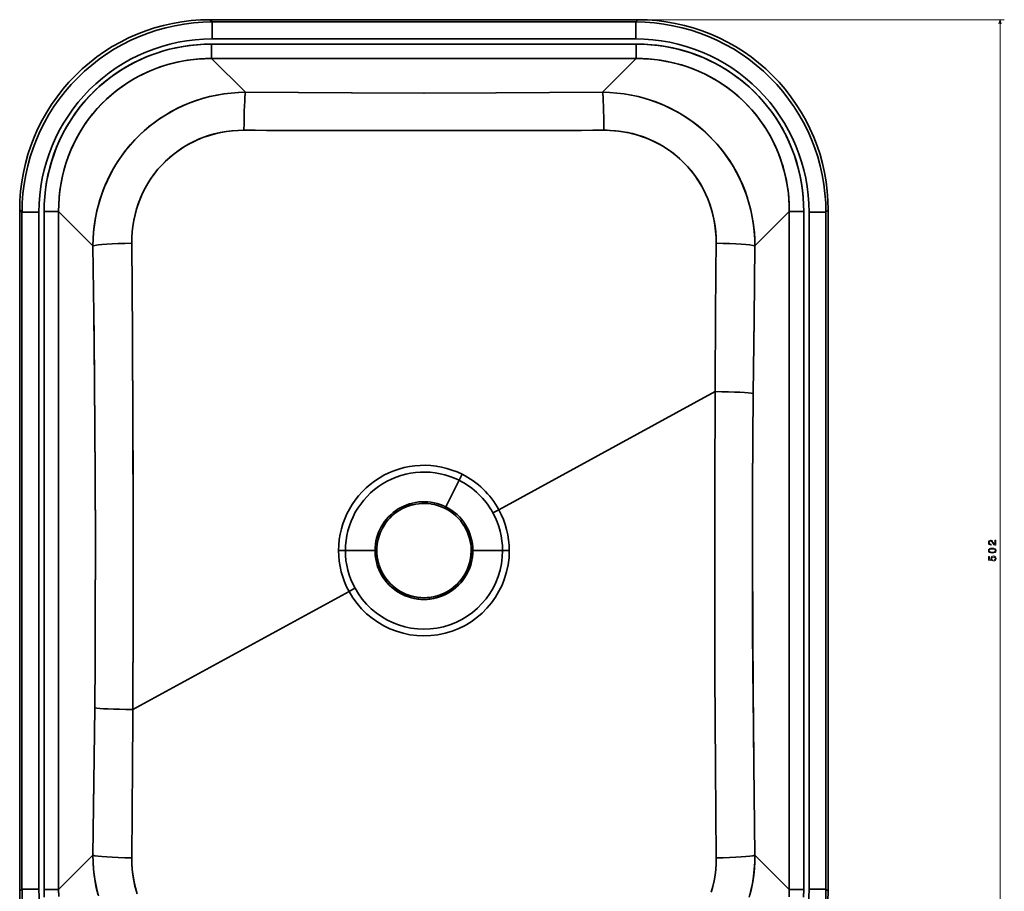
# Model space of a CAD drawing. Extents: x 403 to 1830, y 49 to 1380.
# Tile 2 of 4: x 403 to 869, y 259 to 672. Entities that reach past the tile are written whole.
import ezdxf

# ---------------------------------------------------------------- set-up
doc = ezdxf.new("R2010")
doc.units = 0

msp = doc.modelspace()

# ---------------------------------------------------------------- linework, layer by layer
at = {"color": 7, "lineweight": 35}
for p, q in [((493.26, 671.72), (695.74, 671.72)), ((695.74, 671.72), (493.26, 671.72)), ((694.65, 670.64), (494.35, 670.64)), ((494.35, 670.64), (694.65, 670.64)), ((694.65, 662.64), (494.35, 662.64)), ((494.35, 662.64), (694.65, 662.64)), ((694.94, 660.17), (494.06, 660.17)), ((494.06, 660.17), (694.94, 660.17)), ((694.94, 653.32), (494.06, 653.32)), ((494.06, 653.32), (510.03, 637.35)), ((510.03, 637.35), (494.06, 653.32)), ((494.06, 653.32), (694.94, 653.32)), ((694.94, 653.32), (678.97, 637.35)), ((678.97, 637.35), (694.94, 653.32)), ((403.28, 259.26), (403.28, 581.74)), ((403.28, 581.74), (403.28, 259.26)), ((404.36, 580.65), (404.36, 260.35)), ((404.36, 260.35), (404.36, 580.65)), ((412.36, 580.65), (412.36, 260.35)), ((412.36, 260.35), (412.36, 580.65)), ((414.83, 580.94), (414.83, 260.06)), ((414.83, 260.06), (414.83, 580.94)), ((421.68, 580.94), (421.68, 260.06)), ((421.68, 580.94), (437.94, 564.68)), ((421.68, 260.06), (421.68, 580.94)), ((437.94, 564.68), (421.68, 580.94)), ((751.06, 564.68), (767.32, 580.94)), ((767.32, 580.94), (751.06, 564.68)), ((767.32, 260.06), (767.32, 580.94)), ((767.32, 580.94), (767.32, 260.06)), ((774.17, 260.06), (774.17, 580.94)), ((774.17, 580.94), (774.17, 260.06)), ((776.64, 260.35), (776.64, 580.65)), ((776.64, 580.65), (776.64, 260.35)), ((784.64, 260.35), (784.64, 580.65)), ((784.64, 580.65), (784.64, 260.35)), ((785.72, 581.74), (785.72, 259.26)), ((785.72, 259.26), (785.72, 581.74)), ((629.93, 439.85), (732.21, 495.73)), ((732.21, 495.73), (629.93, 439.85)), ((456.79, 345.27), (559.07, 401.15)), ((559.07, 401.15), (456.79, 345.27)), ((421.68, 260.06), (437.94, 276.32)), ((437.94, 276.32), (421.68, 260.06)), ((767.32, 260.06), (751.06, 276.32)), ((751.06, 276.32), (767.32, 260.06))]:
    msp.add_line(p, q, dxfattribs=at)
at = {"color": 7, "lineweight": 35, "ltscale": 0.038348}
for p, q in [((494.35, 670.64), (493.26, 671.72)), ((493.26, 671.72), (494.35, 670.64)), ((404.36, 260.35), (403.28, 259.26)), ((403.28, 259.26), (404.36, 260.35)), ((785.72, 259.26), (784.64, 260.35)), ((784.64, 260.35), (785.72, 259.26))]:
    msp.add_line(p, q, dxfattribs=at)
at = {"color": 7, "lineweight": 35, "ltscale": 0.038349}
for p, q in [((694.65, 670.64), (695.74, 671.72)), ((695.74, 671.72), (694.65, 670.64)), ((404.36, 580.65), (403.28, 581.74)), ((403.28, 581.74), (404.36, 580.65)), ((784.64, 580.65), (785.72, 581.74)), ((785.72, 581.74), (784.64, 580.65))]:
    msp.add_line(p, q, dxfattribs=at)
at = {"color": 7, "lineweight": 13}
for p, q in [((697.74, 671.72), (869.01, 671.72)), ((867.01, 169.28), (867.01, 671.72))]:
    msp.add_line(p, q, dxfattribs=at)
at = {"color": 7, "lineweight": 35, "ltscale": 0.199969}
for p, q in [((494.35, 662.64), (494.35, 670.64)), ((494.35, 670.64), (494.35, 662.64)), ((694.65, 662.64), (694.65, 670.64)), ((694.65, 670.64), (694.65, 662.64)), ((412.36, 580.65), (404.36, 580.65)), ((404.36, 580.65), (412.36, 580.65)), ((776.64, 580.65), (784.64, 580.65)), ((784.64, 580.65), (776.64, 580.65)), ((412.36, 260.35), (404.36, 260.35)), ((404.36, 260.35), (412.36, 260.35)), ((784.64, 260.35), (776.64, 260.35)), ((776.64, 260.35), (784.64, 260.35))]:
    msp.add_line(p, q, dxfattribs=at)
at = {"color": 7, "lineweight": 35, "ltscale": 0.171175}
for p, q in [((494.06, 660.17), (494.06, 653.32)), ((494.06, 653.32), (494.06, 660.17)), ((694.94, 660.17), (694.94, 653.32)), ((694.94, 653.32), (694.94, 660.17)), ((414.83, 580.94), (421.68, 580.94)), ((421.68, 580.94), (414.83, 580.94)), ((767.32, 580.94), (774.17, 580.94)), ((774.17, 580.94), (767.32, 580.94)), ((414.83, 260.06), (421.68, 260.06)), ((421.68, 260.06), (414.83, 260.06)), ((774.17, 260.06), (767.32, 260.06)), ((767.32, 260.06), (774.17, 260.06))]:
    msp.add_line(p, q, dxfattribs=at)
at = {"color": 7, "lineweight": 35, "ltscale": 0.079983}
msp.add_line((612.55, 456.61), (611.12, 453.75), dxfattribs=at)
at = {"color": 7, "lineweight": 35, "ltscale": 0.079982}
for p, q in [((611.12, 453.75), (612.55, 456.61)), ((629.93, 439.85), (627.12, 438.32)), ((627.12, 438.32), (629.93, 439.85)), ((554.13, 420.5), (557.33, 420.5)), ((557.33, 420.5), (554.13, 420.5)), ((634.87, 420.5), (631.67, 420.5)), ((631.67, 420.5), (634.87, 420.5)), ((561.88, 402.68), (559.07, 401.15)), ((559.07, 401.15), (561.88, 402.68))]:
    msp.add_line(p, q, dxfattribs=at)
at = {"color": 7, "lineweight": 35, "ltscale": 0.350641}
for p, q in [((611.12, 453.75), (604.85, 441.2)), ((604.85, 441.2), (611.12, 453.75)), ((571.36, 420.5), (557.33, 420.5)), ((557.33, 420.5), (571.36, 420.5)), ((631.67, 420.5), (617.64, 420.5)), ((617.64, 420.5), (631.67, 420.5))]:
    msp.add_line(p, q, dxfattribs=at)
at = {"color": 7, "lineweight": 35, "ltscale": 0.02821}
msp.add_line((611.33, 454.15), (610.82, 453.15), dxfattribs=at)
at = {"color": 7, "lineweight": 35, "ltscale": 0.016789}
msp.add_line((610.82, 453.15), (611.12, 453.75), dxfattribs=at)
at = {"color": 7, "lineweight": 35, "ltscale": 0.020475}
msp.add_line((604.85, 441.2), (604.48, 440.47), dxfattribs=at)
at = {"color": 7, "lineweight": 35, "ltscale": 0.020474}
for p, q in [((604.48, 440.47), (604.85, 441.2)), ((572.17, 420.5), (571.36, 420.5)), ((571.36, 420.5), (572.17, 420.5)), ((617.64, 420.5), (616.83, 420.5)), ((616.83, 420.5), (617.64, 420.5))]:
    msp.add_line(p, q, dxfattribs=at)
at = {"color": 7, "lineweight": 35, "ltscale": 0.032037}
msp.add_line((554.13, 420.5), (555.41, 420.5), dxfattribs=at)
at = {"color": 7, "lineweight": 35, "ltscale": 0.016788}
msp.add_line((557.33, 420.5), (558, 420.5), dxfattribs=at)
at = {"color": 7, "lineweight": 35, "ltscale": 0.016791}
msp.add_line((558, 420.5), (557.33, 420.5), dxfattribs=at)
at = {"color": 7, "lineweight": 35, "ltscale": 0.002047}
msp.add_line((616.82, 420.58), (616.83, 420.5), dxfattribs=at)
at = {"color": 7, "lineweight": 13}
msp.add_lwpolyline([(867.52, 669.79), (867.01, 671.72), (866.49, 669.79)], dxfattribs=at)
at = {"color": 7, "lineweight": 35}
for points in [[(494.06, 660.17), (490.46, 660.09), (486.87, 659.85), (483.29, 659.46), (481.51, 659.2), (479.74, 658.91), (476.91, 658.35), (474.1, 657.7), (471.32, 656.94), (468.57, 656.08), (465.85, 655.13), (462.8, 653.92), (459.8, 652.58), (456.86, 651.12), (453.98, 649.54), (451.17, 647.84), (448.43, 646.02), (445.77, 644.09), (443.2, 642.05), (440.71, 639.9), (438.32, 637.65), (436.02, 635.3), (433.68, 632.67), (431.46, 629.95), (429.36, 627.12), (427.4, 624.21), (425.57, 621.21), (423.87, 618.13), (422.31, 614.98), (420.9, 611.76), (419.63, 608.48), (418.51, 605.15), (417.53, 601.78), (416.71, 598.36), (416.03, 594.92), (415.51, 591.44), (415.13, 587.95), (414.91, 584.45), (414.83, 580.94)], [(414.83, 580.94), (414.9, 584.4), (415.12, 587.86), (415.49, 591.31), (416, 594.74), (416.66, 598.15), (417.46, 601.52), (418.42, 604.86), (419.51, 608.15), (420.75, 611.39), (422.13, 614.57), (423.64, 617.69), (425.17, 620.51), (426.8, 623.27), (428.55, 625.95), (430.41, 628.56), (432.37, 631.1), (434.44, 633.55), (436.6, 635.91), (438.86, 638.18), (441.22, 640.35), (443.82, 642.56), (446.53, 644.66), (449.32, 646.63), (452.19, 648.48), (455.14, 650.2), (458.17, 651.79), (461.26, 653.25), (464.41, 654.57), (467.62, 655.76), (470.87, 656.81), (474.17, 657.71), (477.43, 658.46), (480.72, 659.08), (484.04, 659.56), (487.37, 659.9), (490.71, 660.1), (494.06, 660.17)], [(774.17, 580.94), (774.1, 584.31), (773.89, 587.67), (773.55, 591.02), (773.06, 594.35), (772.44, 597.66), (771.68, 600.95), (770.79, 604.2), (769.75, 607.4), (768.58, 610.57), (767.32, 613.58), (765.93, 616.55), (764.42, 619.45), (762.8, 622.29), (761.05, 625.06), (759.19, 627.75), (757.21, 630.36), (755.13, 632.89), (752.95, 635.33), (750.66, 637.67), (748.27, 639.91), (745.82, 642.04), (743.28, 644.05), (740.66, 645.96), (737.96, 647.76), (735.19, 649.45), (732.35, 651.02), (729.45, 652.47), (726.49, 653.8), (723.48, 655), (720.73, 655.98), (717.95, 656.86), (715.14, 657.64), (712.3, 658.31), (709.44, 658.88), (707.04, 659.27), (704.63, 659.6), (702.22, 659.85), (700.4, 659.99), (698.58, 660.09), (696.76, 660.15), (694.94, 660.17)], [(694.94, 660.17), (698.4, 660.1), (701.86, 659.88), (705.31, 659.51), (708.74, 659), (712.15, 658.34), (715.52, 657.54), (718.86, 656.59), (722.15, 655.49), (725.39, 654.25), (728.57, 652.87), (731.69, 651.36), (734.51, 649.84), (737.27, 648.2), (739.95, 646.45), (742.56, 644.59), (745.1, 642.63), (747.55, 640.56), (749.91, 638.4), (752.18, 636.14), (754.35, 633.78), (756.56, 631.18), (758.66, 628.47), (760.63, 625.68), (762.48, 622.81), (764.2, 619.86), (765.79, 616.83), (767.25, 613.74), (768.57, 610.59), (769.76, 607.38), (770.81, 604.13), (771.71, 600.83), (772.46, 597.57), (773.08, 594.28), (773.56, 590.96), (773.9, 587.63), (774.1, 584.29), (774.17, 580.94)], [(494.06, 653.32), (490.75, 653.26), (487.44, 653.06), (484.15, 652.71), (480.87, 652.21), (477.62, 651.56), (474.41, 650.77), (471.23, 649.84), (468.1, 648.76), (465.02, 647.54), (462, 646.17), (459.05, 644.67), (456.4, 643.17), (453.81, 641.56), (451.29, 639.83), (448.85, 638), (446.5, 636.06), (444.23, 634.03), (442.05, 631.89), (439.96, 629.67), (437.97, 627.35), (436.17, 625.07), (434.47, 622.72), (432.87, 620.3), (431.36, 617.81), (429.96, 615.26), (428.67, 612.66), (427.48, 610.01), (426.83, 608.44), (426.23, 606.86), (425.13, 603.65), (424.18, 600.4), (423.38, 597.1), (422.73, 593.77), (422.26, 590.59), (421.93, 587.38), (421.73, 584.16), (421.68, 580.94)], [(421.68, 580.94), (421.74, 584.31), (421.95, 587.67), (422.32, 591.02), (422.83, 594.34), (423.5, 597.64), (424.31, 600.91), (425.28, 604.13), (426.39, 607.31), (427.66, 610.43), (429.06, 613.49), (430.56, 616.37), (432.18, 619.18), (433.93, 621.92), (435.8, 624.57), (437.79, 627.13), (439.9, 629.6), (442.12, 631.97), (444.44, 634.23), (446.87, 636.38), (449.4, 638.42), (452.01, 640.34), (454.78, 642.18), (457.63, 643.89), (460.55, 645.46), (463.55, 646.89), (466.61, 648.19), (469.72, 649.34), (472.89, 650.34), (476.09, 651.21), (479.34, 651.92), (482.61, 652.49), (485.46, 652.86), (488.32, 653.13), (491.19, 653.28), (494.06, 653.32)], [(767.32, 580.94), (767.26, 584.25), (767.06, 587.56), (766.71, 590.85), (766.21, 594.13), (765.56, 597.38), (764.77, 600.59), (763.84, 603.77), (762.76, 606.9), (761.54, 609.98), (760.17, 613), (758.67, 615.95), (757.09, 618.73), (755.39, 621.45), (753.56, 624.08), (751.62, 626.62), (749.56, 629.08), (747.4, 631.44), (745.13, 633.69), (742.75, 635.85), (740.28, 637.89), (738.26, 639.43), (736.18, 640.9), (734.05, 642.29), (731.87, 643.6), (729.9, 644.7), (727.89, 645.74), (725.85, 646.71), (724.3, 647.4), (722.73, 648.05), (721.15, 648.67), (719.55, 649.24), (716.32, 650.28), (713.05, 651.17), (709.73, 651.91), (706.39, 652.49), (703.54, 652.86), (700.68, 653.13), (697.81, 653.28), (694.94, 653.32)], [(694.94, 653.32), (698.31, 653.26), (701.67, 653.05), (705.02, 652.68), (708.34, 652.17), (711.64, 651.5), (714.91, 650.69), (718.13, 649.72), (721.31, 648.61), (724.43, 647.34), (727.49, 645.94), (730.37, 644.44), (733.18, 642.82), (735.92, 641.07), (738.57, 639.2), (741.13, 637.21), (743.6, 635.1), (745.97, 632.88), (748.23, 630.56), (750.38, 628.13), (752.42, 625.6), (754.34, 622.99), (756.18, 620.22), (757.89, 617.37), (759.46, 614.45), (760.89, 611.45), (762.19, 608.39), (763.34, 605.28), (764.34, 602.12), (765.21, 598.91), (765.92, 595.66), (766.49, 592.39), (766.86, 589.54), (767.13, 586.68), (767.28, 583.81), (767.32, 580.94)], [(510.03, 637.35), (506.7, 637.26), (503.37, 637.02), (500.05, 636.62), (496.74, 636.08), (493.45, 635.38), (490.19, 634.53), (486.97, 633.53), (483.8, 632.38), (480.68, 631.08), (477.62, 629.63), (474.87, 628.18), (472.19, 626.6), (469.57, 624.92), (467.03, 623.12), (464.58, 621.21), (462.21, 619.2), (459.93, 617.09), (457.75, 614.88), (455.51, 612.4), (453.39, 609.82), (451.39, 607.15), (449.53, 604.39), (447.8, 601.56), (446.2, 598.66), (444.75, 595.7), (443.43, 592.68), (442.26, 589.62), (441.22, 586.52), (440.35, 583.44), (439.61, 580.34), (439.01, 577.22), (438.54, 574.09), (438.21, 570.95), (438.01, 567.81), (437.94, 564.68)], [(437.94, 564.68), (438.02, 568.01), (438.24, 571.34), (438.62, 574.67), (439.14, 577.99), (439.82, 581.29), (440.65, 584.57), (441.64, 587.81), (442.77, 591.01), (443.4, 592.6), (444.07, 594.18), (444.76, 595.73), (445.5, 597.27), (447.06, 600.25), (448.75, 603.16), (450.59, 605.99), (452.56, 608.73), (453.59, 610.07), (454.66, 611.39), (455.76, 612.68), (456.88, 613.95), (458.64, 615.8), (460.45, 617.59), (462.34, 619.31), (464.28, 620.97), (466.82, 622.96), (469.45, 624.84), (472.17, 626.59), (474.96, 628.22), (477.82, 629.73), (480.74, 631.1), (483.72, 632.35), (486.75, 633.45), (489.82, 634.42), (491.47, 634.88), (493.13, 635.3), (494.8, 635.68), (496.48, 636.03), (499.85, 636.59), (503.24, 637), (506.63, 637.26), (510.03, 637.35)], [(678.97, 637.35), (653.94, 637.19), (628.73, 637.08), (594.62, 637.02), (560.51, 637.08), (535.18, 637.19), (510.03, 637.35)], [(510.03, 637.35), (535.06, 637.19), (560.27, 637.08), (594.38, 637.02), (628.49, 637.08), (653.82, 637.19), (678.97, 637.35)], [(751.06, 564.68), (750.98, 568.07), (750.75, 571.47), (750.36, 574.86), (749.81, 578.24), (749.48, 579.94), (749.1, 581.62), (748.69, 583.29), (748.24, 584.95), (747.48, 587.44), (746.64, 589.9), (745.71, 592.34), (744.68, 594.75), (743.38, 597.51), (741.96, 600.22), (740.42, 602.87), (738.77, 605.47), (737, 607.99), (735.12, 610.44), (733.13, 612.81), (731.04, 615.1), (728.85, 617.3), (726.54, 619.42), (724.13, 621.44), (721.64, 623.36), (719.06, 625.16), (716.4, 626.86), (713.68, 628.43), (710.88, 629.88), (708.03, 631.2), (705.13, 632.41), (702.17, 633.48), (699.18, 634.42), (697.53, 634.88), (695.87, 635.3), (694.2, 635.68), (692.52, 636.03), (689.15, 636.59), (685.76, 637), (682.36, 637.26), (678.97, 637.35)], [(678.97, 637.35), (682.37, 637.26), (685.77, 637), (689.16, 636.59), (692.53, 636.02), (694.21, 635.68), (695.89, 635.3), (697.55, 634.88), (699.2, 634.41), (701.66, 633.65), (704.1, 632.8), (706.5, 631.86), (708.87, 630.83), (711.78, 629.43), (714.63, 627.9), (717.4, 626.24), (720.09, 624.46), (722.7, 622.56), (725.22, 620.55), (727.46, 618.6), (729.61, 616.56), (731.67, 614.43), (733.64, 612.23), (735.51, 609.95), (737.28, 607.6), (738.96, 605.18), (740.75, 602.33), (742.4, 599.41), (743.91, 596.42), (745.28, 593.37), (746.51, 590.27), (747.58, 587.13), (748.52, 583.95), (749.3, 580.74), (749.94, 577.5), (750.44, 574.26), (750.78, 571.06), (750.99, 567.87), (751.06, 564.68)], [(509.34, 619.39), (506.6, 619.34), (503.86, 619.15), (501.12, 618.82), (498.4, 618.35), (495.7, 617.74), (493.03, 616.99), (490.41, 616.1), (487.9, 615.11), (485.45, 613.99), (483.06, 612.74), (480.74, 611.37), (478.49, 609.88), (476.33, 608.28), (474.25, 606.57), (472.29, 604.78), (470.44, 602.9), (468.68, 600.92), (467.04, 598.87), (465.5, 596.73), (464.08, 594.53), (462.77, 592.27), (461.59, 589.95), (460.44, 587.4), (459.44, 584.8), (458.58, 582.16), (457.85, 579.49), (457.27, 576.8), (456.82, 574.09), (456.52, 571.37), (456.34, 568.66), (456.3, 565.94)], [(456.3, 565.94), (456.34, 568.64), (456.51, 571.35), (456.82, 574.04), (457.26, 576.73), (457.83, 579.39), (458.54, 582.03), (459.38, 584.63), (460.36, 587.19), (461.42, 589.61), (462.61, 591.97), (463.92, 594.27), (465.35, 596.51), (466.89, 598.67), (468.54, 600.75), (470.3, 602.75), (472.17, 604.66), (474.11, 606.45), (476.14, 608.13), (478.25, 609.72), (480.45, 611.19), (482.72, 612.55), (485.06, 613.79), (487.45, 614.91), (489.9, 615.91), (492.59, 616.85), (495.32, 617.64), (498.09, 618.28), (500.88, 618.78), (503.69, 619.13), (506.52, 619.33), (509.34, 619.39)], [(509.34, 619.39), (559.92, 619.23), (611.52, 619.21), (645.84, 619.27), (679.66, 619.39)], [(732.7, 565.94), (732.65, 568.78), (732.46, 571.63), (732.12, 574.47), (731.63, 577.3), (730.99, 580.11), (730.2, 582.9), (729.74, 584.28), (729.25, 585.65), (728.44, 587.68), (727.54, 589.68), (726.56, 591.65), (725.49, 593.58), (724.09, 595.85), (722.57, 598.05), (720.93, 600.17), (719.19, 602.22), (717.33, 604.17), (715.37, 606.02), (713.31, 607.77), (711.3, 609.32), (709.2, 610.77), (707.04, 612.11), (704.81, 613.35), (702.53, 614.47), (700.19, 615.48), (697.93, 616.34), (695.64, 617.09), (693.31, 617.73), (690.97, 618.27), (688.6, 618.7), (686.62, 618.98), (684.63, 619.19), (682.64, 619.33), (681.15, 619.38), (679.66, 619.39)], [(679.66, 619.39), (682.36, 619.34), (685.06, 619.15), (687.75, 618.83), (690.42, 618.38), (693.07, 617.79), (695.69, 617.07), (698.27, 616.22), (700.81, 615.23), (703.35, 614.08), (705.84, 612.8), (708.25, 611.38), (710.58, 609.84), (712.82, 608.17), (714.96, 606.39), (717.01, 604.49), (718.94, 602.48), (720.68, 600.48), (722.32, 598.39), (723.84, 596.23), (725.25, 593.99), (726.54, 591.68), (727.71, 589.32), (728.76, 586.91), (729.68, 584.45), (730.51, 581.87), (731.2, 579.26), (731.76, 576.62), (732.19, 573.96), (732.49, 571.29), (732.66, 568.62), (732.7, 565.94)], [(437.94, 564.68), (438.35, 532.58), (438.7, 500.21), (438.89, 478.28), (439.02, 456.32), (439.11, 423.3), (439.05, 390.28), (438.93, 368.18), (438.75, 346.1)], [(438.75, 346.1), (438.93, 368.03), (439.05, 390.03), (439.11, 423.05), (439.03, 456.07), (438.89, 478.09), (438.7, 500.04), (438.48, 521.81), (437.94, 564.68)], [(456.3, 565.94), (456.64, 522.99), (456.85, 479.03), (456.9, 456.81), (456.93, 423.38), (456.91, 389.95), (456.79, 345.27)], [(456.79, 345.27), (456.91, 389.63), (456.93, 434.2), (456.85, 478.75), (456.64, 522.91), (456.3, 565.94)], [(750.25, 494.9), (750.62, 529.94), (751.06, 564.68)], [(751.06, 564.68), (750.62, 530.12), (750.25, 494.9)], [(732.7, 275.06), (732.36, 318.01), (732.15, 361.97), (732.07, 406.47), (732.09, 451.05), (732.21, 495.73)], [(732.21, 495.73), (732.09, 451.37), (732.07, 406.79), (732.15, 362.25), (732.36, 318.08), (732.7, 275.06)], [(751.06, 276.32), (750.52, 319.06), (750.2, 351.8), (749.98, 384.67), (749.89, 417.69), (749.95, 450.71), (750.07, 472.73), (750.25, 494.9)], [(750.25, 494.9), (750.07, 472.95), (749.95, 450.97), (749.89, 428.95), (749.9, 406.94), (749.97, 384.93), (750.11, 362.91), (750.3, 340.96), (750.52, 319.19), (751.06, 276.32)], [(438.75, 346.1), (438.38, 311.06), (437.94, 276.32)], [(437.94, 276.32), (438.38, 310.88), (438.75, 346.1)], [(437.94, 276.32), (438.02, 272.93), (438.25, 269.53), (438.64, 266.14), (439.19, 262.75), (439.52, 261.06), (439.9, 259.38), (440.31, 257.71)], [(440.48, 257.05), (439.7, 260.26), (439.06, 263.5), (438.56, 266.74), (438.22, 269.94), (438.01, 273.13), (437.94, 276.32)], [(456.3, 275.06), (456.35, 272.22), (456.54, 269.37), (456.88, 266.53), (457.37, 263.7), (458.01, 260.89), (458.8, 258.1)], [(458.49, 259.13), (457.8, 261.74), (457.24, 264.38), (456.81, 267.04), (456.51, 269.71), (456.34, 272.38), (456.3, 275.06)], [(730.42, 258.84), (731.15, 261.51), (731.73, 264.2), (732.18, 266.91), (732.48, 269.63), (732.66, 272.34), (732.7, 275.06)], [(732.7, 275.06), (732.66, 272.36), (732.49, 269.65), (732.18, 266.96), (731.74, 264.27), (731.17, 261.61), (730.46, 258.97)], [(751.06, 276.32), (750.98, 272.99), (750.76, 269.66), (750.38, 266.33), (749.86, 263.01), (749.18, 259.71), (748.35, 256.43)], [(748.65, 257.56), (749.39, 260.66), (749.99, 263.78), (750.46, 266.91), (750.79, 270.05), (750.99, 273.19), (751.06, 276.32)], [(414.83, 260.06), (414.91, 256.46)], [(414.9, 256.71), (414.83, 260.06)], [(421.68, 260.06), (421.74, 256.75)], [(421.72, 257.19), (421.68, 260.06)], [(767.32, 260.06), (767.26, 256.69)], [(767.27, 256.84), (767.32, 260.06)], [(774.09, 256.55), (774.17, 260.06)], [(774.17, 260.06), (774.1, 256.6)]]:
    msp.add_lwpolyline(points, dxfattribs=at)
at = {"color": 7, "lineweight": 13}
for points in [[(865.01, 423.01), (865.01, 425.41), (864.57, 425.41), (864.57, 423.51), (864.33, 423.62), (864.14, 423.8), (863.78, 424.36), (863.63, 424.65), (863.41, 424.99), (863.16, 425.22), (862.86, 425.36), (862.52, 425.41), (862.1, 425.33), (861.77, 425.09), (861.56, 424.73), (861.48, 424.26), (861.57, 423.77), (861.8, 423.4), (862.18, 423.17), (862.68, 423.09), (862.75, 423.09), (862.75, 423.55), (862.71, 423.55), (862.37, 423.59), (862.12, 423.73), (861.95, 423.94), (861.9, 424.23), (861.95, 424.52), (862.08, 424.74), (862.27, 424.88), (862.52, 424.93), (862.75, 424.9), (862.95, 424.8), (863.12, 424.64), (863.27, 424.42), (863.43, 424.12), (863.74, 423.63), (864.08, 423.28), (864.48, 423.07), (864.99, 423.01)], [(863.3, 419.28), (864.09, 419.36), (864.65, 419.6), (865, 419.98), (865.11, 420.5), (865, 421.02), (864.65, 421.4), (864.09, 421.63), (863.3, 421.71), (862.51, 421.63), (862.2, 421.53), (861.94, 421.4), (861.6, 421.02), (861.48, 420.5), (861.6, 419.98), (861.94, 419.6), (862.51, 419.36)], [(863.3, 419.77), (862.69, 419.81), (862.25, 419.94), (861.99, 420.16), (861.9, 420.5), (861.99, 420.83), (862.25, 421.06), (862.69, 421.19), (863.3, 421.23), (863.91, 421.19), (864.35, 421.06), (864.61, 420.83), (864.69, 420.5), (864.61, 420.16), (864.35, 419.94), (863.91, 419.81)], [(864.09, 415.51), (864.51, 415.62), (864.83, 415.87), (865.03, 416.23), (865.11, 416.7), (865.02, 417.21), (864.77, 417.61), (864.38, 417.86), (863.87, 417.95), (863.4, 417.87), (863.03, 417.63), (862.8, 417.25), (862.71, 416.76), (862.77, 416.38), (862.94, 416.09), (861.99, 416.23), (861.99, 417.76), (861.58, 417.76), (861.58, 415.89), (863.44, 415.61), (863.44, 416.02), (863.2, 416.31), (863.11, 416.68), (863.17, 417.01), (863.33, 417.25), (863.58, 417.41), (863.9, 417.46), (864.21, 417.41), (864.46, 417.25), (864.62, 417), (864.67, 416.68), (864.64, 416.42), (864.52, 416.21), (864.34, 416.06), (864.09, 415.98)]]:
    msp.add_lwpolyline(points, close=True, dxfattribs=at)
at = {"color": 7, "lineweight": 35}
for centre, radius, start, end in [((493.26, 581.74), 89.98, 89.996, 180.004), ((493.26, 581.74), 89.98, 89.996, 180.004), ((695.74, 581.74), 89.98, 359.996, 90.004), ((695.74, 581.74), 89.98, 359.996, 90.004), ((494.35, 580.65), 89.98, 89.9982, 180.0018), ((494.35, 580.65), 89.98, 89.9982, 180.0017), ((694.65, 580.65), 89.98, 359.9982, 90.0018), ((694.65, 580.65), 89.98, 359.9983, 90.0016), ((494.34, 580.66), 81.98, 89.996, 180.0039), ((494.34, 580.66), 81.98, 89.996, 180.004), ((694.66, 580.66), 81.98, 359.996, 90.0039), ((694.66, 580.66), 81.98, 359.996, 90.004), ((594.5, 19976.76), 19357.55, 269.74795, 270.252052), ((14655.76, 434.75), 13923.68, 179.460133, 179.749037), ((14686.81, 434.56), 13954.73, 179.460584, 179.748845), ((594.5, 420.5), 40.37, 63.435, 179.9999), ((594.5, 420.5), 40.37, 63.4349, 180), ((594.5, 420.5), 37.17, 63.4352, 179.9998), ((594.5, 420.5), 37.17, 63.4349, 180), ((594.5, 420.5), 40.36, 28.6456, 63.4362), ((594.5, 420.5), 40.36, 28.6453, 63.4363), ((594.5, 420.5), 37.17, 28.645, 63.4364), ((594.5, 420.5), 37.17, 28.645, 63.4364), ((594.5, 420.5), 23.14, 63.4348, 180), ((594.5, 420.5), 23.14, 63.4351, 179.9999), ((594.5, 420.5), 22.33, 63.4348, 180), ((594.5, 420.5), 22.32, 63.4349, 180), ((594.5, 420.49), 22.34, 54.0438, 80.6451), ((594.5, 420.49), 22.34, 101.5662, 126.5034), ((594.5, 420.5), 22.32, 360, 63.435), ((594.5, 420.5), 22.33, 0, 63.4349), ((594.5, 420.5), 23.14, 0, 63.4349), ((594.5, 420.5), 23.14, 0, 63.4349), ((594.51, 420.5), 37.16, 359.9975, 28.6513), ((594.51, 420.5), 37.16, 359.9978, 28.651), ((594.51, 420.5), 40.36, 359.9975, 28.6509), ((594.51, 420.5), 40.36, 359.9981, 28.6506), ((594.51, 420.5), 22.33, 140.402, 173.2291), ((594.49, 420.5), 22.33, 7.5614, 34.2224), ((594.5, 420.5), 40.37, 179.9998, 208.6478), ((594.5, 420.5), 40.37, 180, 208.6479), ((594.5, 420.5), 37.17, 180.0001, 208.6481), ((594.5, 420.5), 37.17, 180, 208.6479), ((594.5, 420.5), 40.37, 208.6479, 359.9999), ((594.5, 420.5), 40.37, 208.6479, 360), ((594.5, 420.5), 37.17, 208.648, 360), ((594.5, 420.5), 37.17, 208.6479, 360), ((594.5, 420.5), 23.14, 179.9998, 0.0002), ((594.5, 420.5), 23.14, 180, 360), ((594.5, 420.5), 22.33, 180, 360), ((594.5, 420.5), 22.32, 179.9998, 0.0002), ((594.5, 420.5), 22.33, 184.0953, 207.1703), ((594.49, 420.5), 22.33, 325.8153, 352.4398), ((594.5, 420.5), 22.32, 235.3414, 305.8335), ((-13468.3, 406.26), 13925.22, 359.460151, 359.749028), ((-13491.82, 406.39), 13948.74, 359.460537, 359.748927), ((493.26, 259.26), 89.98, 179.996, 270.004), ((494.35, 260.35), 89.98, 179.9982, 270.0018), ((494.35, 260.35), 89.98, 179.9982, 270.0017), ((494.34, 260.34), 81.98, 179.996, 270.0039), ((494.34, 260.34), 81.98, 179.996, 270.004), ((694.65, 260.35), 89.98, 269.9982, 0.0018), ((694.66, 260.34), 81.98, 269.996, 0.0039), ((694.65, 260.35), 89.98, 269.9982, 0.0017), ((694.66, 260.34), 81.98, 269.996, 0.004), ((695.74, 259.26), 89.98, 269.996, 0.004), ((695.74, 259.26), 89.98, 269.996, 0.004)]:
    msp.add_arc(centre, radius, start, end, dxfattribs=at)
for centre, major_axis, ratio, start_param, end_param in [((510.03, 617.79), (-0.15, -20), 0.035011, 3.351164, 4.632427), ((510.03, 617.79), (-0.15, -20), 0.035011, 3.351164, 4.632427), ((678.97, 617.79), (0.15, -20), 0.035011, 1.650759, 2.932021), ((678.97, 617.79), (0.15, -20), 0.035011, 1.650759, 2.932021), ((457.5, 564.68), (20, 0.27), 0.064108, 1.630013, 2.931713), ((457.5, 564.68), (20, 0.27), 0.064108, 1.630013, 2.931713), ((731.5, 564.68), (20, -0.27), 0.064108, 0.209879, 1.51158), ((731.5, 564.68), (20, -0.27), 0.064108, 0.209879, 1.51158), ((730.68, 494.9), (20, -0.18), 0.0426, 0.209634, 1.494604), ((730.68, 494.9), (20, -0.18), 0.0426, 0.209634, 1.494604), ((458.32, 346.1), (20, -0.18), 0.0426, 3.351227, 4.636197), ((458.32, 346.1), (20, -0.18), 0.0426, 3.351227, 4.636197), ((457.5, 276.32), (20, -0.27), 0.064108, 3.351472, 4.653173), ((457.5, 276.32), (20, -0.27), 0.064108, 3.351472, 4.653172), ((731.5, 276.32), (20, 0.27), 0.064108, 4.771606, 6.073306), ((731.5, 276.32), (20, 0.27), 0.064108, 4.771606, 6.073306)]:
    msp.add_ellipse(centre, major_axis=major_axis, ratio=ratio, start_param=start_param, end_param=end_param, dxfattribs=at)

doc.saveas('drawing.dxf')
